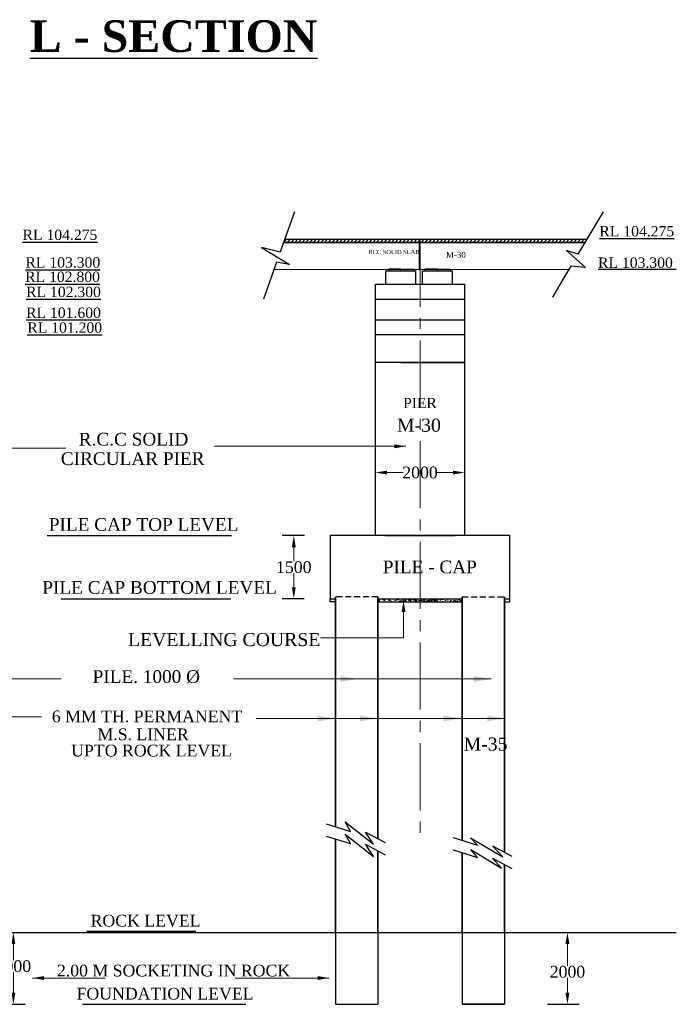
# Model space of a CAD drawing. Header units: millimetres. Extents: x -1995464 to 3071730, y 501735 to 805605.
# Tile 8 of 12: x 2861136 to 2916994, y 621152 to 704962. Entities that reach past the tile are written whole.
import ezdxf

# ---------------------------------------------------------------- set-up
doc = ezdxf.new("R2010")
doc.units = ezdxf.units.MM
doc.header["$MEASUREMENT"] = 0
for name, pattern in [('CENTER2', [28.575, 19.05, -3.175, 3.175, -3.175]), ('DASHED2', [0.375, 0.25, -0.125]), ('HIDDEN', [0.375, 0.25, -0.125])]:
    doc.linetypes.add(name, pattern=pattern)
doc.layers.add('CENTER LINE', color=1, linetype='CENTER2', lineweight=13)
doc.layers.add('Dimension', color=7, linetype='Continuous', lineweight=25)
doc.layers.add('plan', color=12, linetype='Continuous')
doc.layers.add('text', color=160, linetype='Continuous')
doc.styles.add('03', font='romant.shx')
doc.styles.get("Standard").update_dxf_attribs({"font": 'times.ttf'})
doc.dimstyles.new('2', dxfattribs={"dimtxt": 311, "dimasz": 300, "dimexe": 75, "dimexo": 75, "dimgap": 75, "dimtad": 1, "dimdec": 0, "dimzin": 0, "dimdsep": 46, "dimtxsty": '03', "dimblk": 'OBLIQUE', "dimcen": 0.09, "dimdle": 75, "dimclrd": 4, "dimclre": 4, "dimclrt": 1, "dimadec": 0, "dimazin": 0, "dimtfac": 1, "dimtdec": 0, "dimtofl": 0, "dimtmove": 0, "dimatfit": 3, "dimfxl": 1, "dimtolj": 1, "dimtzin": 0, "dimlwd": 18, "dimlwe": 18, "dimarcsym": 0})
doc.dimstyles.new('Abut-standard', dxfattribs={"dimtxt": 300, "dimasz": 200, "dimexe": 300, "dimexo": 50, "dimgap": 50, "dimtad": 0, "dimtih": 1, "dimtoh": 1, "dimdec": 0, "dimzin": 0, "dimdsep": 46, "dimtxsty": 'Standard', "dimblk": 'OBLIQUE', "dimcen": 0.09, "dimdle": 300, "dimclrd": 256, "dimclre": 256, "dimclrt": 256, "dimadec": 0, "dimazin": 0, "dimtp": 0.9995, "dimtm": 0.9995, "dimtfac": 1, "dimtdec": 0, "dimtix": 1, "dimtofl": 0, "dimtmove": 1, "dimatfit": 3, "dimfxl": 1, "dimtolj": 1, "dimtzin": 0, "dimlwd": 0, "dimlwe": 0, "dimarcsym": 0})
doc.dimstyles.get("Standard").update_dxf_attribs({"dimtxt": 400, "dimasz": 300, "dimexe": 150, "dimexo": 100, "dimgap": 0.09, "dimtad": 1, "dimtih": 1, "dimtoh": 1, "dimdec": 0, "dimzin": 0, "dimdsep": 46, "dimtxsty": 'Standard', "dimcen": 0.09, "dimadec": 0, "dimazin": 0, "dimtfac": 1, "dimtdec": 0, "dimtofl": 0, "dimtmove": 0, "dimatfit": 3, "dimfxl": 150, "dimtolj": 1, "dimtzin": 0, "dimarcsym": 0})

# ---------------------------------------------------------------- blocks, each defined once
blk = doc.blocks.new('_Oblique')
at = {"color": 0, "linetype": 'ByBlock', "lineweight": -2}
blk.add_line((-0.5, -0.5), (0.5, 0.5), dxfattribs=at)
blk = doc.blocks.new('*D61')
at = {"color": 0, "lineweight": -2, "transparency": 16777216}
for p, q in [((2860274, 627274), (2861600, 627274)), ((2859087, 621152), (2861600, 621152))]:
    blk.add_line(p, q, dxfattribs=at)
at = {"color": 0, "lineweight": 13, "transparency": 16777216}
for p, q in [((2860600, 626274), (2860600, 624900)), ((2860600, 622152), (2860600, 623883))]:
    blk.add_line(p, q, dxfattribs=at)
at = {"color": 0, "transparency": 16777216}
for points in [[(2860434, 626274), (2860767, 626274), (2860600, 627274)], [(2860434, 622152), (2860767, 622152), (2860600, 621152)]]:
    blk.add_solid(points, dxfattribs=at)
at = {"layer": 'Defpoints', "color": 0, "transparency": 16777216}
for p in [(2859274, 627274), (2858087, 621152), (2860600, 621152)]:
    blk.add_point(p, dxfattribs=at)
at = {"color": 0, "transparency": 16777216, "insert": (2860600, 624392), "char_height": 1000, "attachment_point": 5}
blk.add_mtext('\\A1;2000', dxfattribs=at)
blk = doc.blocks.new('*D62')
at = {"color": 0, "lineweight": -2, "transparency": 16777216}
for p, q in [((2885371, 661055), (2883455, 661055)), ((2885339, 655655), (2883455, 655655))]:
    blk.add_line(p, q, dxfattribs=at)
at = {"color": 0, "lineweight": 13, "transparency": 16777216}
for p, q in [((2884455, 660055), (2884455, 658864)), ((2884455, 656655), (2884455, 657847))]:
    blk.add_line(p, q, dxfattribs=at)
at = {"color": 0, "transparency": 16777216}
for points in [[(2884289, 660055), (2884622, 660055), (2884455, 661055)], [(2884289, 656655), (2884622, 656655), (2884455, 655655)]]:
    blk.add_solid(points, dxfattribs=at)
at = {"layer": 'Defpoints', "color": 0, "transparency": 16777216}
for p in [(2884455, 661055), (2886371, 661055), (2886339, 655655)]:
    blk.add_point(p, dxfattribs=at)
at = {"color": 0, "transparency": 16777216, "insert": (2884455, 658355), "char_height": 1000, "attachment_point": 5}
blk.add_mtext('\\A1;1500', dxfattribs=at)
blk = doc.blocks.new('*D63')
at = {"color": 0, "lineweight": -2, "transparency": 16777216}
for p, q in [((2907154, 627276), (2908736, 627276)), ((2906042, 621152), (2908736, 621152))]:
    blk.add_line(p, q, dxfattribs=at)
at = {"color": 0, "lineweight": 13, "transparency": 16777216}
for p, q in [((2907736, 626276), (2907736, 624423)), ((2907736, 622152), (2907736, 623406))]:
    blk.add_line(p, q, dxfattribs=at)
at = {"color": 0, "transparency": 16777216}
for points in [[(2907569, 626276), (2907902, 626276), (2907736, 627276)], [(2907569, 622152), (2907902, 622152), (2907736, 621152)]]:
    blk.add_solid(points, dxfattribs=at)
at = {"layer": 'Defpoints', "color": 0, "transparency": 16777216}
for p in [(2906154, 627276), (2905042, 621152), (2907736, 621152)]:
    blk.add_point(p, dxfattribs=at)
at = {"color": 0, "transparency": 16777216, "insert": (2907736, 623915), "char_height": 1000, "attachment_point": 5}
blk.add_mtext('\\A1;2000', dxfattribs=at)
blk = doc.blocks.new('*D72')
at = {"color": 0, "lineweight": 13, "transparency": 16777216}
for p, q in [((2892392, 666414), (2893757, 666414)), ((2897992, 666414), (2896626, 666414))]:
    blk.add_line(p, q, dxfattribs=at)
at = {"color": 0, "transparency": 16777216}
for points in [[(2892392, 666581), (2892392, 666248), (2891392, 666414)], [(2897992, 666581), (2897992, 666248), (2898992, 666414)]]:
    blk.add_solid(points, dxfattribs=at)
at = {"layer": 'Defpoints', "color": 0, "transparency": 16777216}
for p in [(2891392, 666414), (2898992, 666414), (2898992, 666414)]:
    blk.add_point(p, dxfattribs=at)
at = {"color": 0, "transparency": 16777216, "insert": (2895192, 666414), "char_height": 1000, "attachment_point": 5}
blk.add_mtext('\\A1;2000', dxfattribs=at)

msp = doc.modelspace()

# ---------------------------------------------------------------- hatches: boundary and pattern name
at = {"ltscale": 100}
h = msp.add_hatch(dxfattribs=at)
h.set_pattern_fill('ANSI31', color=256, scale=1789.742351, style=0)
h.set_pattern_definition([(45, (226756.35, 15156663.58), (-158.192369, 158.192369), [])])
h.paths.add_polyline_path([(2909361.9, 686239.8), (2895074.6, 686239.8), (2895074.6, 686004.5), (2909222.1, 686004.5)])
h.paths.add_polyline_path([(2895074.6, 686239.8), (2883665.7, 686239.8), (2883582, 686004.5), (2895074.6, 686004.5)])
h = msp.add_hatch(color=256, dxfattribs=at)
h.paths.add_polyline_path([(2894634.4, 683713.2), (2893547.3, 683713.2), (2893547.3, 683587.9), (2894634.4, 683587.9)])
h.paths.add_polyline_path([(2893547.3, 683713.2), (2892501.5, 683713.2), (2892501.5, 683587.9), (2893547.3, 683587.9)])
h = msp.add_hatch(color=256, dxfattribs=at)
h.paths.add_polyline_path([(2897746, 683713.2), (2896658.9, 683713.2), (2896658.9, 683587.9), (2897746, 683587.9)])
h.paths.add_polyline_path([(2896658.9, 683713.2), (2895613.1, 683713.2), (2895613.1, 683587.9), (2896658.9, 683587.9)])
at = {"layer": 'plan', "linetype": 'Continuous', "lineweight": 0}
h = msp.add_hatch(dxfattribs=at)
h.set_pattern_fill('AR-CONC', color=0, scale=83.333335, style=0)
h.set_pattern_definition([(50, (-642444.17, 106614.3), (597.71683, -52.29345), [62.5, -687.50001]), (355, (-642444.17, 106614.3), (-115.62611, 626.82679), [50, -550.00001]), (100.4514, (-642394.36, 106609.94), (482.09116, 574.53296), [53.11683, -584.2851]), (46.1842, (-642444.2, 106781), (889.36756, -137.93251), [93.75, -1031.25002]), (96.6356, (-642370.05, 106769.5), (778.8856, 811.7649), [79.67524, -876.42752]), (351.1842, (-642444.2, 106781), (778.88497, 811.76552), [75, -825.00002]), (21, (-642360.83, 106739.3), (497.422553, -335.51575), [62.5, -687.50001]), (326, (-642360.83, 106739.3), (202.76278, 604.29172), [50, -550.00001]), (71.4514, (-642319.4, 106711.34), (700.18554, 268.77542), [53.11683, -584.2851]), (37.5, (-642444.17, 106614.3), (10.133213, 277.41155), [0, -543.333344, 0, -558.333345, 0, -552.083344]), (7.5, (-642444.17, 106614.3), (219.22462, 328.676433), [0, -318.33334, 0, -530.833344, 0, -210.41667]), (327.5, (-642630, 106614.3), (444.852039, -18.795727), [0, -208.333337, 0, -650.000013, 0, -862.500017]), (317.5, (-642713.33, 106614.3), (485.988484, 83.42082), [0, -270.83334, 0, -431.666675, 0, -612.50001])])
h.paths.add_polyline_path([(2896635.8, 655405.3), (2896635.8, 655655.3), (2891591.6, 655655.3), (2891591.6, 655405.3)])
h = msp.add_hatch(dxfattribs=at)
h.set_pattern_fill('AR-CONC', color=0, scale=83.333335, style=0)
h.set_pattern_definition([(50, (-640196.35, 106614.3), (597.71683, -52.29345), [62.5, -687.50001]), (355, (-640196.35, 106614.3), (-115.62611, 626.82679), [50, -550.00001]), (100.4514, (-640146.54, 106609.94), (482.09116, 574.53296), [53.11683, -584.2851]), (46.1842, (-640196.35, 106781), (889.36756, -137.93251), [93.75, -1031.25002]), (96.6356, (-640122.2, 106769.5), (778.8856, 811.7649), [79.67524, -876.42752]), (351.1842, (-640196.35, 106781), (778.88497, 811.76552), [75, -825.00002]), (21, (-640113, 106739.3), (497.422553, -335.51575), [62.5, -687.50001]), (326, (-640113, 106739.3), (202.76278, 604.29172), [50, -550.00001]), (71.4514, (-640071.57, 106711.34), (700.18554, 268.77542), [53.11683, -584.2851]), (37.5, (-640196.35, 106614.3), (10.133213, 277.41155), [0, -543.333344, 0, -558.333345, 0, -552.083344]), (7.5, (-640196.35, 106614.3), (219.22462, 328.676433), [0, -318.33334, 0, -530.833344, 0, -210.41667]), (327.5, (-640382.18, 106614.3), (444.852039, -18.795727), [0, -208.333337, 0, -650.000013, 0, -862.500017]), (317.5, (-640465.5, 106614.3), (485.988484, 83.42082), [0, -270.83334, 0, -431.666675, 0, -612.50001])])
h.paths.add_polyline_path([(2898791.6, 655405.3), (2898791.6, 655655.3), (2893725.1, 655655.3), (2893725.1, 655405.3)])

# ---------------------------------------------------------------- linework, layer by layer
at = {"ltscale": 100}
for p, q in [((2884506.3, 688603.6), (2883582, 686004.5)), ((2910767.1, 688603.6), (2909222.1, 686004.5)), ((2883582, 686004.5), (2883285.7, 685171.4)), ((2909222.1, 686004.5), (2883582, 686004.5)), ((2909361.9, 686239.8), (2883665.7, 686239.8)), ((2909222.1, 686004.5), (2908622.4, 684995.8)), ((2883285.7, 685171.4), (2881718.7, 685564.2)), ((2881718.7, 685564.2), (2884098, 684117.1)), ((2908622.4, 684995.8), (2907653.1, 685312.2)), ((2907653.1, 685312.2), (2909263.6, 683869.6)), ((2882982.8, 684319.7), (2882547.7, 683096.2)), ((2884098, 684117.1), (2882982.8, 684319.7)), ((2908023.4, 683988.1), (2907493.2, 683096.2)), ((2909263.6, 683869.6), (2908023.4, 683988.1)), ((2882547.7, 683096.2), (2881867.8, 681184.3)), ((2892296, 682452.8), (2892296, 683587.9)), ((2892296, 683587.9), (2894801.7, 683587.9)), ((2893547.3, 683713.2), (2892501.5, 683713.2)), ((2892501.5, 683713.2), (2894634.4, 683713.2)), ((2892501.5, 683713.2), (2892501.5, 683587.9)), ((2893547.3, 683587.9), (2893547.3, 683713.2)), ((2894634.4, 683713.2), (2894634.4, 683587.9)), ((2894801.7, 683587.9), (2894801.7, 682452.8)), ((2895407.7, 682452.8), (2895407.7, 683587.9)), ((2895407.7, 683587.9), (2897913.3, 683587.9)), ((2896658.9, 683713.2), (2895613.1, 683713.2)), ((2895613.1, 683713.2), (2897746, 683713.2)), ((2895613.1, 683713.2), (2895613.1, 683587.9)), ((2896658.9, 683587.9), (2896658.9, 683713.2)), ((2897746, 683713.2), (2897746, 683587.9)), ((2897913.3, 683587.9), (2897913.3, 682452.8)), ((2907493.2, 683096.2), (2906453, 681346.4)), ((2891445.7, 679410.8), (2891391.5, 679410.8))]:
    msp.add_line(p, q, dxfattribs=at)
at = {"ltscale": 2}
for p, q in [((2883582, 686004.5), (2909222.1, 686004.5)), ((2895152.2, 686004.5), (2895152.2, 686239.8)), ((2895152.2, 683713.2), (2895152.2, 686004.5)), ((2895164.7, 686004.5), (2895164.7, 686239.8)), ((2895177.2, 686004.5), (2895177.2, 686239.8)), ((2895177.2, 683713.2), (2895177.2, 686004.5)), ((2882765.3, 683708), (2907859.6, 683712.6)), ((2891391.5, 682452.6), (2898991.5, 682452.6)), ((2891391.5, 681184.4), (2898991.5, 681184.4)), ((2891391.5, 679410.8), (2898991.5, 679410.8)), ((2891391.5, 678158.6), (2898991.5, 678158.6))]:
    msp.add_line(p, q, dxfattribs=at)
for p, q in [((2893120.8, 683713.2), (2894373.6, 683713.2)), ((2896232.4, 683713.2), (2897485.2, 683713.2)), ((2910346.1, 683716.4), (2916994.2, 683716.4)), ((2910346.1, 683716.4), (2916994.2, 683716.4)), ((2891391.5, 661055.3), (2891391.5, 682452.6)), ((2898991.5, 661055.3), (2898991.5, 682452.6))]:
    msp.add_line(p, q)
at = {"color": 0}
for p, q in [((2895191.5, 675790.9), (2891391.5, 675790.9)), ((2893171.5, 675790.9), (2891798.8, 675790.9)), ((2893563.4, 675790.9), (2896769.7, 675790.9)), ((2898991.5, 675790.9), (2895191.5, 675790.9)), ((2897105.4, 675790.9), (2898527.2, 675790.9)), ((2863477.3, 661055.3), (2879157.8, 661055.3)), ((2864640.8, 655655.3), (2879107.3, 655655.3)), ((2887541.6, 655405.3), (2887541.6, 655655.3)), ((2887991.6, 655405.3), (2887541.6, 655405.3)), ((2902391.6, 655405.3), (2902841.6, 655405.3)), ((2902841.6, 655405.3), (2902841.6, 655655.3)), ((2866850.5, 627363.7), (2876131.4, 627363.7)), ((2866487.6, 621151.6), (2880382.1, 621151.6))]:
    msp.add_line(p, q, dxfattribs=at)
at = {"ltscale": 2000}
for p, q in [((2895166.6, 675790.9), (2891391.5, 675790.9)), ((2895166.6, 675790.9), (2898991.5, 675790.9)), ((2887221.8, 636512.1), (2889285.1, 635869.4)), ((2889285.1, 635869.4), (2888814.4, 636679)), ((2888814.4, 636679), (2891248.6, 634783.3)), ((2887221.8, 635470.8), (2889285.1, 634828.1)), ((2889285.1, 634828.1), (2888814.4, 635637.7)), ((2888814.4, 635637.7), (2891248.6, 633742)), ((2890561.5, 635817.2), (2892214.9, 634928)), ((2891248.6, 634783.3), (2890561.5, 635817.2)), ((2898021.8, 635336.7), (2900085.1, 634694)), ((2900085.1, 634694), (2899487.1, 635318.2)), ((2899487.1, 635318.2), (2902230.3, 633706.5)), ((2890561.5, 634775.9), (2892214.9, 633886.7)), ((2891248.6, 633742), (2890561.5, 634775.9)), ((2901361.5, 634641.7), (2903014.9, 633752.6)), ((2902230.3, 633706.5), (2901361.5, 634641.7)), ((2898021.8, 634295.4), (2900085.1, 633652.7)), ((2900085.1, 633652.7), (2899509.2, 634327.2)), ((2899509.2, 634327.2), (2902133.9, 632744.6)), ((2901361.5, 633600.4), (2903014.9, 632711.3)), ((2902133.9, 632744.6), (2901361.5, 633600.4))]:
    msp.add_line(p, q, dxfattribs=at)
at = {"color": 0, "ltscale": 2}
for p, q in [((2902841.6, 661055.3), (2887541.6, 661055.3)), ((2887541.6, 661055.3), (2887541.6, 655655.3)), ((2892191.6, 661055.3), (2898191.6, 661055.3)), ((2902841.6, 655655.3), (2902841.6, 661055.3)), ((2887541.6, 655655.3), (2887991.6, 655655.3)), ((2887541.6, 655655.3), (2887991.6, 655655.3)), ((2887541.6, 655655.3), (2887991.6, 655655.3)), ((2887991.6, 655655.3), (2887991.6, 655821.9)), ((2887991.6, 655655.3), (2887991.6, 638135.3)), ((2891591.6, 655655.3), (2891591.6, 655821.9)), ((2891591.6, 655655.3), (2898791.6, 655655.3)), ((2891591.6, 655655.3), (2891591.6, 638135.3)), ((2891591.6, 655405.3), (2898791.6, 655405.3)), ((2898791.6, 655645.2), (2898791.6, 638135.3)), ((2902391.6, 655655.3), (2902841.6, 655655.3)), ((2902391.6, 655655.3), (2902391.6, 638135.3)), ((2887991.6, 621151.6), (2891591.6, 621151.6)), ((2902391.6, 621151.6), (2898791.6, 621151.6))]:
    msp.add_line(p, q, dxfattribs=at)
at = {"color": 0, "linetype": 'HIDDEN', "ltscale": 2000}
for p, q in [((2891591.6, 655821.9), (2887991.6, 655821.9)), ((2898791.6, 655821.9), (2902391.6, 655821.9))]:
    msp.add_line(p, q, dxfattribs=at)
at = {"lineweight": 35, "ltscale": 2000}
for p, q in [((2887991.6, 655821.9), (2887991.6, 636272.3)), ((2891591.6, 635263.2), (2891591.6, 655821.9)), ((2898791.6, 635096.9), (2898791.6, 655821.9)), ((2902391.6, 655821.9), (2902391.6, 634087.7)), ((2887991.6, 635231), (2887991.6, 627275.8)), ((2891591.6, 627275.8), (2891591.6, 634221.9)), ((2898791.6, 627275.8), (2898791.6, 634055.6)), ((2902391.6, 633046.4), (2902391.6, 627275.8))]:
    msp.add_line(p, q, dxfattribs=at)
at = {"color": 1, "linetype": 'Continuous', "ltscale": 1000}
for p, q in [((2828384, 627275.8), (2916970.7, 627275.8)), ((2887991.6, 627275.8), (2887991.6, 621151.6)), ((2891591.6, 627275.8), (2891591.6, 621151.6)), ((2898791.6, 627275.8), (2898791.6, 621151.6)), ((2902391.6, 627275.8), (2902391.6, 621151.6)), ((2887991.6, 621151.6), (2891591.6, 621151.6)), ((2898791.6, 621151.6), (2902391.6, 621151.6))]:
    msp.add_line(p, q, dxfattribs=at)
at = {"layer": 'CENTER LINE', "ltscale": 300}
msp.add_line((2895191.5, 686239.8), (2895191.5, 634954.8), dxfattribs=at)
at = {"layer": 'plan', "color": 0, "linetype": 'DASHED2', "lineweight": 9}
for p, q in [((2898791.6, 655655.3), (2898791.6, 655645.2)), ((2902391.6, 655655.3), (2902391.6, 655655.3))]:
    msp.add_line(p, q, dxfattribs=at)
at = {"layer": 'plan', "color": 0, "linetype": 'Continuous', "lineweight": 9}
msp.add_line((2893789.9, 652332), (2886726, 652332), dxfattribs=at)

# ---------------------------------------------------------------- texts
at = {"attachment_point": 2}
for s, insert, char_height, width in [('{\\fTimes New Roman|b1|i0|c0|p18;\\LL - SECTION}', (2874226.7, 704913.7), 2700.175, 49780.102), (' {\\H1.159x;\\LRL 104.275 }', (2913489.3, 687397.5), 761.083, 8008.49), (' {\\H1.159x;\\LRL 104.275 }', (2864416.9, 687092.5), 761.083, 7334.195), (' {\\H1.159x;\\LRL 103.300 }', (2864662.6, 684739.9), 761.083, 7334.195), ('RL 103.300', (2913518.5, 684720.6), 881.72, 8008.49), (' {\\LRL 102.800}', (2864613.9, 683517.9), 881.719, 7334.195), (' {\\H1.159x;\\LRL 102.300}', (2864718.7, 682234), 761.083, 7334.195), (' {\\H1.159x;\\LRL 101.600}', (2864718.7, 680460.6), 761.083, 7334.195), ('{\\LRL 101.200}', (2864965.4, 679195.5), 881.719, 7334.195)]:
    msp.add_mtext(s, dxfattribs=dict(at, insert=insert, char_height=char_height, width=width))
at = {"color": 0, "char_height": 500, "width": 4796.72, "attachment_point": 1}
for s, insert in [('{\\H0.7111x;RCC SOLID\\fTimes New Roman|b0|i0|c204|p18; SLAB\\H1.406x; }', (2890803, 685365.3)), ('M-30', (2897406.9, 685198.9))]:
    msp.add_mtext(s, dxfattribs=dict(at, insert=insert))
at = {"layer": 'text', "color": 0, "lineweight": 20}
for s, height, p in [('PIER ', 875, (2893753.5, 671895.3)), ('M-30', 1111.11, (2893234.2, 669889)), ('R.C.C SOLID ', 1083.334, (2866162.4, 668711.2)), ('CIRCULAR PIER', 1083.334, (2864633.7, 667055.9)), ('  PILE CAP TOP LEVEL', 1083.334, (2862795.5, 661456.5)), ('  PILE - CAP', 1083.333, (2891206.1, 657838.8)), ('  PILE CAP BOTTOM LEVEL', 1083.334, (2862242.3, 656094.5)), ('LEVELLING COURSE', 1111.111, (2870354.5, 651644.1)), ('  PILE. 1000 %%C ', 1083.334, (2866520.8, 648505.5)), ('6 MM TH. PERMANENT', 1000, (2863870.1, 645159.5)), ('M.S. LINER', 1000, (2867753.2, 643631.1)), ('M-35', 1111.11, (2898903.9, 642750.9)), ('UPTO ROCK LEVEL', 1000, (2865516.7, 642250.8)), ('ROCK LEVEL', 1000, (2867165.9, 627768)), ('2.00 M SOCKETING IN ROCK ', 1000, (2864302.8, 623524.8)), ('FOUNDATION LEVEL', 1000, (2865972.1, 621555.8))]:
    msp.add_text(s, height=height, dxfattribs=at).set_placement(p)

# ---------------------------------------------------------------- dimensions: what is measured, and where the dimension line sits
dim = msp.add_linear_dim(base=(2898991.5, 666414.2), p1=(2891391.5, 666414.2), p2=(2898991.5, 666414.2), text='2000', dimstyle='Standard', override={"dimtxt": 1000, "dimasz": 1000, "dimexe": 1000, "dimexo": 1000, "dimtad": 0, "dimdle": 500, "dimfxl": 300, "dimlwd": 13})
dim.commit()
dim.dimension.update_dxf_attribs({"geometry": '*D72', "text_midpoint": (2895191.5, 666414.2)})
at = {"color": 0}
dim = msp.add_linear_dim(base=(2884455.4, 661055.3), p1=(2886339.3, 655655.3), p2=(2886371, 661055.3), angle=90, text='1500', dimstyle='Standard', override={"dimtxt": 1000, "dimasz": 1000, "dimexe": 1000, "dimexo": 1000, "dimdle": 500, "dimfxl": 300, "dimlwd": 13}, dxfattribs=at)
dim.commit()
dim.dimension.update_dxf_attribs({"geometry": '*D62', "text_midpoint": (2884455.4, 658355.3)})
for base, p1, p2, picture, middle in [((2860600.3, 621151.6), (2859274.5, 627273.6), (2858087.1, 621151.6), '*D61', (2860600.3, 624391.7)), ((2907735.8, 621151.6), (2906153.7, 627275.8), (2905041.8, 621151.6), '*D63', (2907735.8, 623914.5))]:
    dim = msp.add_linear_dim(base=base, p1=p1, p2=p2, angle=90, text='2000', dimstyle='Standard', override={"dimtxt": 1000, "dimasz": 1000, "dimexe": 1000, "dimexo": 1000, "dimsah": 1, "dimdle": 500, "dimfxl": 300, "dimlwd": 13}, dxfattribs=at)
    dim.commit()
    dim.dimension.update_dxf_attribs({"geometry": picture, "text_midpoint": middle, "dimtype": 160})

# ---------------------------------------------------------------- leaders
at = {"layer": 'Dimension'}
for points in [[(2893999.4, 668646.6), (2877675.5, 668646.6)], [(2850031.7, 668477), (2865069.1, 668477)]]:
    msp.add_leader(points, dimstyle='2', override={"dimasz": 1000, "dimtad": 0}, dxfattribs=at)
at = {"layer": 'plan', "color": 0, "linetype": 'Continuous', "lineweight": 9}
for points, override in [([(2893788.2, 655536.4), (2893789.9, 652332), (2893789.9, 652331.8)], {"dimasz": 1000}), ([(2853755.5, 648846.3), (2864675.1, 648846.3)], {"dimasz": 1000}), ([(2889915, 648846.3), (2879325.6, 648846.3)], {"dimasz": 1500}), ([(2901248.4, 648846.2), (2889827.4, 648846.3)], {"dimasz": 1500}), ([(2851823.7, 645626.5), (2862990, 645626.5)], {"dimasz": 1000}), ([(2887989.4, 645476.4), (2881243.5, 645476.5)], {"dimasz": 1500}), ([(2891596.7, 645486.6), (2883928.5, 645485.5)], {"dimasz": 1500}), ([(2898684.9, 645483.7), (2891081.6, 645483.8)], {"dimasz": 1500}), ([(2902406.6, 645483.7), (2894385.4, 645483.8)], {"dimasz": 1500}), ([(2862211.2, 623387.6), (2868406.2, 623387.7)], {"dimasz": 1000}), ([(2887474.8, 623387.6), (2879453.6, 623387.7)], {"dimasz": 1000})]:
    msp.add_leader(points, dimstyle='Abut-standard', override=override, dxfattribs=at)

doc.saveas('drawing.dxf')
